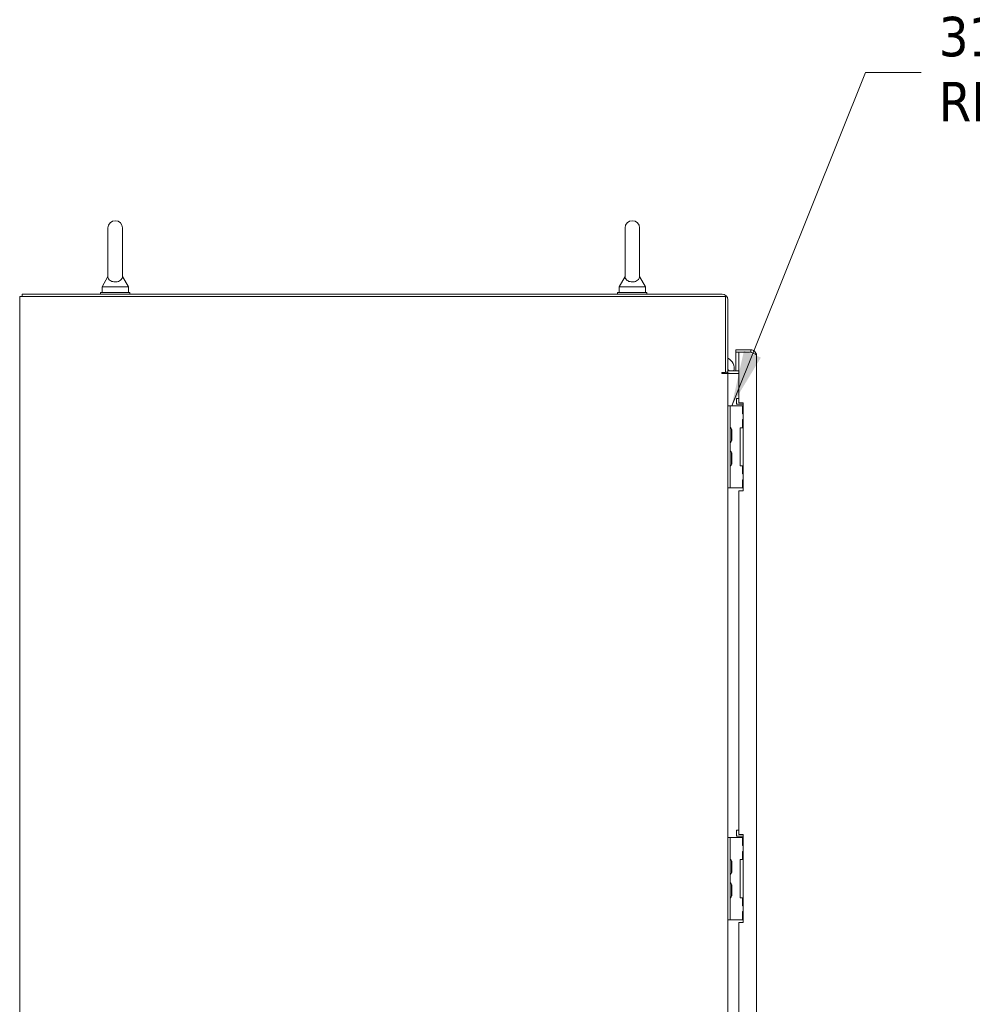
# Model space of a CAD drawing. Header units: inches. Extents: x 16 to 394, y 3 to 249.
# Tile 35 of 116: x 16 to 57, y 157 to 199. Entities that reach past the tile are written whole.
import ezdxf

# ---------------------------------------------------------------- set-up
doc = ezdxf.new("R2010")
doc.units = ezdxf.units.IN
doc.header["$LTSCALE"] = 24
doc.header["$MEASUREMENT"] = 0
doc.layers.get('0').update_dxf_attribs({"lineweight": 0})
doc.layers.add('Symbol (ANSI)', color=7, linetype='Continuous', lineweight=5)
doc.layers.add('Visible (ANSI)', color=7, linetype='Continuous', lineweight=5)
doc.styles.add('ROMANS', font='tahoma.ttf')
doc.dimstyles.new('Default (ANSI)$7', dxfattribs={"dimscale": 24, "dimtxt": 0.07, "dimasz": 0.098425, "dimexe": 0.125, "dimexo": 0.0625, "dimgap": 0.031496, "dimtad": 0, "dimtih": 1, "dimtoh": 1, "dimrnd": 1e-08, "dimzin": 0, "dimdsep": 46, "dimtxsty": 'ROMANS', "dimblk": 'Filled-1', "dimcen": 0.09, "dimdle": 0.393701, "dimclrd": 256, "dimclre": 256, "dimclrt": 256, "dimadec": 0, "dimazin": 0, "dimtfac": 0.928571, "dimtofl": 0, "dimtmove": 0, "dimatfit": 3, "dimfxl": 1, "dimtolj": 1, "dimtzin": 0, "dimlwd": -1, "dimlwe": -1, "dimarcsym": 0})

# ---------------------------------------------------------------- blocks, each defined once
blk = doc.blocks.new('Filled-1')
at = {"color": 0}
for p, q in [((0, 0), (-1, 0.179)), ((-1, 0.179), (-1, -0.179)), ((-1, 0), (0, 0)), ((-1, -0.179), (0, 0))]:
    blk.add_line(p, q, dxfattribs=at)
at = {"color": 0, "flags": 128}
blk.add_lwpolyline([(-1, -0.179), (0, 0), (-1, 0.179), (-1, -0.179)], dxfattribs=at)
at = {"color": 0}
blk.add_solid([(-1, -0.179), (0, 0), (-1, 0.179), (-1, -0.179)], dxfattribs=at)

msp = doc.modelspace()

# ---------------------------------------------------------------- linework, layer by layer
at = {"layer": 'Visible (ANSI)'}
for p, q in [((20.1031, 189.9627), (20.1031, 187.9027)), ((20.7231, 187.9027), (20.7231, 189.9627)), ((42.1031, 189.9627), (42.1031, 187.9027)), ((42.7231, 187.9027), (42.7231, 189.9627)), ((20.1031, 187.9027), (19.8531, 187.4627)), ((20.7231, 187.9027), (20.9731, 187.4627)), ((42.1031, 187.9027), (41.8531, 187.4627)), ((42.7231, 187.9027), (42.9731, 187.4627)), ((19.8531, 187.4627), (20.9731, 187.4627)), ((19.8531, 187.4627), (19.8531, 187.2127)), ((20.9731, 187.4627), (20.9731, 187.2127)), ((41.8531, 187.4627), (42.9731, 187.4627)), ((41.8531, 187.4627), (41.8531, 187.2127)), ((42.9731, 187.4627), (42.9731, 187.2127)), ((16.5932, 187.0482), (16.3506, 187.0482)), ((16.3506, 115.1272), (16.3506, 187.0482)), ((46.233, 187.1502), (16.4526, 187.1502)), ((16.4526, 187.0482), (16.4526, 187.1502)), ((16.5932, 187.0482), (46.3736, 187.0482)), ((21.0381, 187.2127), (19.7881, 187.2127)), ((19.7881, 187.2127), (19.7881, 187.1502)), ((21.0381, 187.2127), (21.0381, 187.1502)), ((43.0381, 187.2127), (41.7881, 187.2127)), ((41.7881, 187.2127), (41.7881, 187.1502)), ((43.0381, 187.2127), (43.0381, 187.1502)), ((46.3736, 187.0482), (46.3736, 183.8064)), ((46.4756, 183.8262), (46.4756, 186.9076)), ((47.4552, 184.7752), (46.8228, 184.7752)), ((46.8228, 184.6732), (46.8228, 184.7752)), ((47.4552, 184.6732), (46.8228, 184.6732)), ((46.9478, 184.6725), (46.8228, 184.6725)), ((46.8228, 184.6725), (46.8228, 183.8772)), ((46.9478, 184.6725), (46.9478, 182.5252)), ((46.9478, 184.6725), (47.4552, 184.6725)), ((47.4552, 184.6732), (47.4552, 184.7752)), ((47.6978, 184.5326), (47.6978, 121.6428)), ((46.233, 183.8064), (46.3736, 183.8064)), ((46.4756, 183.7752), (46.233, 183.7752)), ((46.4756, 183.8262), (46.3736, 183.8262)), ((46.5693, 183.7752), (46.4756, 183.7752)), ((46.4756, 183.7752), (46.4756, 182.4)), ((46.9478, 183.8772), (46.5693, 183.8772)), ((46.9478, 183.7752), (46.5693, 183.7752)), ((46.8408, 182.7027), (46.8508, 182.7127)), ((46.8408, 182.4727), (46.8408, 182.7027)), ((46.8508, 182.7127), (46.8508, 182.4627)), ((46.9478, 182.7127), (46.8508, 182.7127)), ((46.5796, 182.4002), (46.4756, 182.4002)), ((46.4756, 182.2752), (46.4756, 182.4)), ((46.4756, 179.0252), (46.4756, 182.2752)), ((46.5796, 182.4002), (46.5796, 182.2752)), ((46.6421, 182.4002), (46.5796, 182.4002)), ((46.5796, 179.0252), (46.5796, 182.2752)), ((47.1018, 182.4002), (46.6421, 182.4002)), ((46.8408, 182.4727), (46.8508, 182.4627)), ((47.1353, 182.4627), (46.8508, 182.4627)), ((46.9478, 182.5252), (47.1353, 182.5252)), ((47.1353, 182.4002), (47.1018, 182.4002)), ((47.1018, 182.4002), (47.1018, 182.0564)), ((47.1353, 182.5252), (47.1353, 178.7752)), ((47.1353, 182.0564), (47.1018, 182.0564)), ((47.0068, 181.4627), (47.1018, 181.4627)), ((47.0068, 179.8377), (47.0068, 181.4627)), ((47.1018, 181.8064), (47.1353, 181.8064)), ((47.1018, 181.8064), (47.1018, 181.4627)), ((47.1353, 181.4627), (47.1018, 181.4627)), ((46.6317, 181.3712), (46.6517, 181.3887)), ((46.6317, 180.9149), (46.6317, 181.3855)), ((46.6517, 181.3887), (46.6517, 180.9117)), ((46.6317, 180.9291), (46.6517, 180.9117)), ((46.6317, 180.3712), (46.6517, 180.3887)), ((46.6317, 179.9149), (46.6317, 180.3855)), ((46.6517, 180.3887), (46.6517, 179.9117)), ((46.6317, 179.9291), (46.6517, 179.9117)), ((47.1018, 179.8377), (47.0068, 179.8377)), ((47.1018, 179.8377), (47.1353, 179.8377)), ((47.1018, 179.8377), (47.1018, 179.4939)), ((47.1353, 179.4939), (47.1018, 179.4939)), ((46.4756, 178.9004), (46.4756, 179.0252)), ((46.5796, 179.0252), (46.5796, 178.9002)), ((47.1018, 179.2439), (47.1353, 179.2439)), ((47.1018, 179.2439), (47.1018, 178.9002)), ((46.4756, 178.9004), (46.4756, 164.025)), ((46.4756, 178.9002), (46.5796, 178.9002)), ((46.6421, 178.9002), (46.5796, 178.9002)), ((47.1018, 178.9002), (46.6421, 178.9002)), ((46.9478, 178.7752), (46.9478, 164.1502)), ((47.1353, 178.7752), (46.9478, 178.7752)), ((47.1018, 178.9002), (47.1353, 178.9002)), ((46.8408, 164.3277), (46.8508, 164.3377)), ((46.8408, 164.0977), (46.8408, 164.3277)), ((46.8508, 164.3377), (46.8508, 164.0877)), ((46.9478, 164.3377), (46.8508, 164.3377)), ((46.5796, 164.0252), (46.4756, 164.0252)), ((46.4756, 163.9002), (46.4756, 164.025)), ((46.4756, 160.6502), (46.4756, 163.9002)), ((46.5796, 164.0252), (46.5796, 163.9002)), ((46.6421, 164.0252), (46.5796, 164.0252)), ((46.5796, 160.6502), (46.5796, 163.9002)), ((47.1018, 164.0252), (46.6421, 164.0252)), ((46.8408, 164.0977), (46.8508, 164.0877)), ((47.1353, 164.0877), (46.8508, 164.0877)), ((46.9478, 164.1502), (47.1353, 164.1502)), ((47.1353, 164.0252), (47.1018, 164.0252)), ((47.1018, 164.0252), (47.1018, 163.6814)), ((47.1353, 164.1502), (47.1353, 160.4002)), ((47.1353, 163.6814), (47.1018, 163.6814)), ((47.1018, 163.4314), (47.1353, 163.4314)), ((47.1018, 163.4314), (47.1018, 163.0877)), ((46.6317, 162.9962), (46.6517, 163.0137)), ((46.6317, 162.5399), (46.6317, 163.0105)), ((46.6517, 163.0137), (46.6517, 162.5367)), ((47.0068, 163.0877), (47.1018, 163.0877)), ((47.0068, 161.4627), (47.0068, 163.0877)), ((47.1353, 163.0877), (47.1018, 163.0877)), ((46.6317, 162.5541), (46.6517, 162.5367)), ((46.6317, 161.9962), (46.6517, 162.0137)), ((46.6317, 161.5399), (46.6317, 162.0105)), ((46.6517, 162.0137), (46.6517, 161.5367)), ((46.6317, 161.5541), (46.6517, 161.5367)), ((47.1018, 161.4627), (47.0068, 161.4627)), ((47.1018, 161.4627), (47.1353, 161.4627)), ((47.1018, 161.4627), (47.1018, 161.1189)), ((47.1353, 161.1189), (47.1018, 161.1189)), ((46.4756, 160.5254), (46.4756, 160.6502)), ((46.4756, 160.5254), (46.4756, 145.65)), ((46.4756, 160.5252), (46.5796, 160.5252)), ((46.5796, 160.6502), (46.5796, 160.5252)), ((46.6421, 160.5252), (46.5796, 160.5252)), ((47.1018, 160.5252), (46.6421, 160.5252)), ((47.1018, 160.8689), (47.1353, 160.8689)), ((47.1018, 160.8689), (47.1018, 160.5252)), ((47.1018, 160.5252), (47.1353, 160.5252)), ((46.9478, 160.4002), (46.9478, 145.7752)), ((47.1353, 160.4002), (46.9478, 160.4002))]:
    msp.add_line(p, q, dxfattribs=at)
for centre, radius, start, end in [((20.4131, 189.9627), 0.31, 0, 180), ((42.4131, 189.9627), 0.31, 0, 180), ((46.233, 186.9076), 0.2426, 0, 90), ((46.247, 183.9754), 0.5, 348.67615, 62.7986), ((46.5693, 183.9709), 0.0938, 180, 270), ((46.233, 183.7908), 0.0156, 90, 270), ((46.5693, 183.9709), 0.1958, 227.68574, 270), ((46.6108, 181.491), 0.0312, 180, 230.25381), ((46.5181, 181.3795), 0.1138, 4.18099, 50.25381), ((46.6004, 181.3855), 0.0312, 0, 4.18099), ((46.6108, 180.8094), 0.0312, 129.74619, 180), ((46.5181, 180.9209), 0.1138, 309.74619, 355.81901), ((46.6004, 180.9149), 0.0312, 355.81901, 0), ((46.6108, 180.491), 0.0312, 180, 230.25381), ((46.5181, 180.3795), 0.1138, 4.18099, 50.25381), ((46.6004, 180.3855), 0.0312, 0, 4.18099), ((46.6108, 179.8094), 0.0312, 129.74619, 180), ((46.5181, 179.9209), 0.1138, 309.74619, 355.81901), ((46.6004, 179.9149), 0.0312, 355.81901, 0), ((46.6108, 163.116), 0.0312, 180, 230.25381), ((46.5181, 163.0045), 0.1138, 4.18099, 50.25381), ((46.6004, 163.0105), 0.0312, 0, 4.18099), ((46.6108, 162.4344), 0.0312, 129.74619, 180), ((46.5181, 162.5459), 0.1138, 309.74619, 355.81901), ((46.6004, 162.5399), 0.0312, 355.81901, 0), ((46.6108, 162.116), 0.0312, 180, 230.25381), ((46.5181, 162.0045), 0.1138, 4.18099, 50.25381), ((46.6004, 162.0105), 0.0312, 0, 4.18099), ((46.6108, 161.4344), 0.0312, 129.74619, 180), ((46.5181, 161.5459), 0.1138, 309.74619, 355.81901), ((46.6004, 161.5399), 0.0312, 355.81901, 0)]:
    msp.add_arc(centre, radius, start, end, dxfattribs=at)
for points, knots in [([(20.7231, 187.9027), (20.7231, 187.9027), (20.7231, 187.9011), (20.7229, 187.8914), (20.7222, 187.8787), (20.7153, 187.8397), (20.7035, 187.8026), (20.6508, 187.7433), (20.6242, 187.7236), (20.5669, 187.6947), (20.536, 187.684), (20.4711, 187.6707), (20.4388, 187.6677), (20.3747, 187.6687), (20.3441, 187.6724), (20.2849, 187.6859), (20.2574, 187.6958), (20.2049, 187.7221), (20.1816, 187.7391), (20.1399, 187.7809), (20.1246, 187.8067), (20.1044, 187.8616), (20.1033, 187.8885), (20.1031, 187.9012), (20.1031, 187.9027), (20.1031, 187.9027)], [0.9142381, 0.9142381, 0.9142381, 0.9142381, 0.9520549, 0.9520549, 1.0311037, 1.0311037, 1.1787345, 1.1787345, 1.276263, 1.276263, 1.362415, 1.362415, 1.4398265, 1.4398265, 1.5142017, 1.5142017, 1.5926848, 1.5926848, 1.6852455, 1.6852455, 1.8026878, 1.8026878, 1.9462224, 1.9462224, 1.9858069, 1.9858069, 1.9858069, 1.9858069]), ([(42.7231, 187.9027), (42.7231, 187.9027), (42.7231, 187.9011), (42.7229, 187.8914), (42.7222, 187.8787), (42.7153, 187.8397), (42.7035, 187.8026), (42.6508, 187.7433), (42.6242, 187.7236), (42.5669, 187.6947), (42.536, 187.684), (42.4711, 187.6707), (42.4388, 187.6677), (42.3747, 187.6687), (42.3441, 187.6724), (42.2849, 187.6859), (42.2574, 187.6958), (42.2049, 187.7221), (42.1816, 187.7391), (42.1399, 187.7809), (42.1246, 187.8067), (42.1044, 187.8616), (42.1033, 187.8885), (42.1031, 187.9012), (42.1031, 187.9027), (42.1031, 187.9027)], [0.9142381, 0.9142381, 0.9142381, 0.9142381, 0.9520549, 0.9520549, 1.0311037, 1.0311037, 1.1787345, 1.1787345, 1.276263, 1.276263, 1.362415, 1.362415, 1.4398265, 1.4398265, 1.5142017, 1.5142017, 1.5926848, 1.5926848, 1.6852455, 1.6852455, 1.8026878, 1.8026878, 1.9462224, 1.9462224, 1.9858069, 1.9858069, 1.9858069, 1.9858069]), ([(47.6978, 184.5326), (47.6978, 184.6044), (47.664, 184.6756), (47.6082, 184.7209), (47.5653, 184.7557), (47.5104, 184.7752), (47.4552, 184.7752)], [0, 0, 0, 0, 0.8887074, 0.8887074, 0.8887074, 1.5707963, 1.5707963, 1.5707963, 1.5707963]), ([(47.5493, 184.6369), (47.543, 184.6426), (47.5362, 184.6478), (47.529, 184.6523), (47.5069, 184.6659), (47.4811, 184.6732), (47.4552, 184.6732)], [0.83656317, 0.83656317, 0.83656317, 0.83656317, 1.01853754, 1.01853754, 1.01853754, 1.57079633, 1.57079633, 1.57079633, 1.57079633]), ([(47.4552, 184.6725), (47.5271, 184.6461), (47.5982, 184.6197), (47.6435, 184.5933), (47.6783, 184.5731), (47.6978, 184.5528), (47.6978, 184.5326)], [0, 0, 0, 0, 0.8887074, 0.8887074, 0.8887074, 1.5707963, 1.5707963, 1.5707963, 1.5707963])]:
    msp.add_open_spline(points, degree=3, knots=knots, dxfattribs=at)

# ---------------------------------------------------------------- texts
at = {"layer": 'Symbol (ANSI)', "char_height": 1.68, "line_spacing_factor": 0.987884, "style": 'ROMANS'}
for s, insert, width, attachment_point in [('{\\fTahoma|b0|i0;316 S.S. CONCEALED,\\P\\fTahoma|b0|i0;REMOVABLE HINGE (4 PL.)}', (55.4575, 196.5728), 27.838443, 4), ('{\\fTahoma|b0|i0;UNISTRUT\\P\\fTahoma|b0|i0;1"X1-5/8"X28.75"\\P\\fTahoma|b0|i0;(3 PL.)}', (74.648, 164.7905), 17.970826, 6)]:
    msp.add_mtext(s, dxfattribs=dict(at, insert=insert, width=width, attachment_point=attachment_point))

# ---------------------------------------------------------------- leaders
at = {"layer": 'Symbol (ANSI)', "annotation_type": 0, "has_hookline": 1, "hookline_direction": 0, "text_width": 27.5491}
msp.add_leader([(46.6421, 182.4002), (52.3393, 196.5728), (54.7016, 196.5728)], dimstyle='Default (ANSI)$7', override={"dimtad": 0}, dxfattribs=at)

doc.saveas('drawing.dxf')
